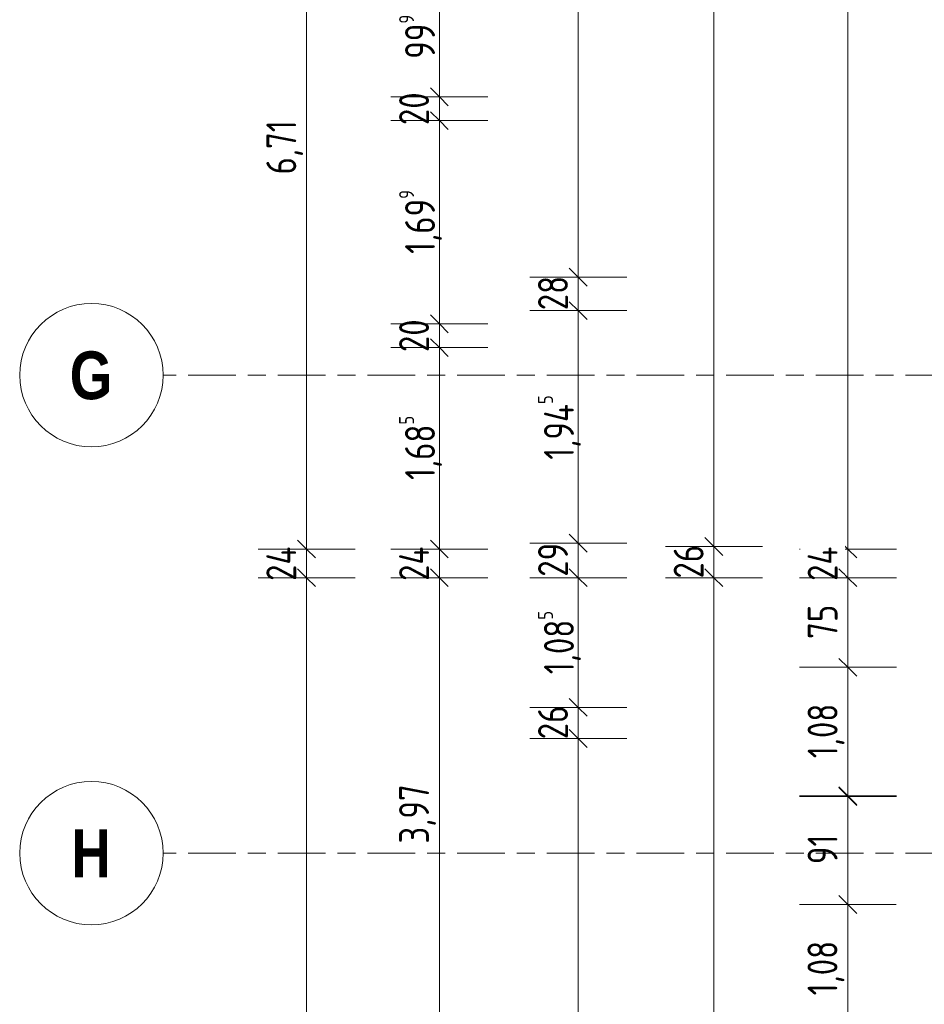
# Model space of a CAD drawing. Header units: metres. Extents: x 2 to 163, y -54 to 869.
# Tile 15 of 78: x 14 to 22, y 3 to 11. Entities that reach past the tile are written whole.
import ezdxf

# ---------------------------------------------------------------- set-up
doc = ezdxf.new("R2010")
doc.units = ezdxf.units.M
doc.linetypes.add('_Rasterlinie_', pattern=[0.75, 0.4, -0.1, 0.15, -0.1])
for name, color, linetype, lineweight in [('A_Bem', 7, 'Continuous', 5), ('A_Bem-100', 7, 'Continuous', 5), ('A_Raster', 128, 'Continuous', 5)]:
    doc.layers.add(name, color=color, linetype=linetype, lineweight=lineweight)
doc.styles.add('Arial Narrow_B', font='txt', dxfattribs={"height": 0.4})
doc.styles.add('ISOCPEUR', font='isocpeur.ttf', dxfattribs={"width": 0.8, "height": 0.25})
doc.dimstyles.new('BLB-Standard_2_5_Aussen', dxfattribs={"dimscale": 0.3048, "dimtxt": 0.248995, "dimasz": 0.492126, "dimexe": 1.32874, "dimexo": 0.0625, "dimgap": 0.032808, "dimtad": 1, "dimdec": 1, "dimlfac": 100, "dimrnd": 0.1, "dimdsep": 46, "dimtxsty": 'ISOCPEUR', "dimblk1": 'OBLIQUE', "dimblk2": 'OBLIQUE', "dimsah": 1, "dimcen": 0.09, "dimdle": 0.164042, "dimazin": 0, "dimtfac": 1, "dimtdec": 4, "dimtix": 1, "dimtmove": 0, "dimatfit": 3, "dimfxl": 1.32874, "dimfxlon": 1, "dimtvp": 1, "dimtolj": 1, "dimtzin": 0, "dimarcsym": 2})
doc.dimstyles.new('BLB-Standard_2_5_Aussen_1', dxfattribs={"dimscale": 0.3048, "dimtxt": 0.248995, "dimasz": 0.492126, "dimexe": 1.32874, "dimexo": 0.0625, "dimgap": 0.032808, "dimtad": 1, "dimrnd": 0.001, "dimzin": 0, "dimdsep": 46, "dimtxsty": 'ISOCPEUR', "dimblk1": 'OBLIQUE', "dimblk2": 'OBLIQUE', "dimsah": 1, "dimcen": 0.09, "dimdle": 0.164042, "dimazin": 0, "dimtfac": 1, "dimtdec": 4, "dimtix": 1, "dimtmove": 0, "dimatfit": 3, "dimfxl": 1.32874, "dimfxlon": 1, "dimtvp": 1, "dimtolj": 1, "dimtzin": 0, "dimarcsym": 2})
doc.dimstyles.new('BLB-Standard_2_5_Aussen_maskiert', dxfattribs={"dimscale": 0.3048, "dimtxt": 0.248995, "dimasz": 0.492126, "dimexe": 1.32874, "dimexo": 0.0625, "dimgap": 0.032808, "dimtad": 1, "dimdec": 1, "dimlfac": 100, "dimrnd": 0.1, "dimdsep": 46, "dimtxsty": 'ISOCPEUR', "dimblk1": 'OBLIQUE', "dimblk2": 'OBLIQUE', "dimsah": 1, "dimcen": 0.09, "dimdle": 0.164042, "dimazin": 0, "dimtfac": 1, "dimtdec": 4, "dimtix": 1, "dimtmove": 0, "dimatfit": 3, "dimfxl": 1.32874, "dimfxlon": 1, "dimtvp": 1, "dimtfill": 1, "dimtolj": 1, "dimtzin": 0, "dimarcsym": 2})
doc.dimstyles.new('BLB-Standard_2_5_Aussen_maskiert_1', dxfattribs={"dimscale": 0.3048, "dimtxt": 0.248995, "dimasz": 0.492126, "dimexe": 1.32874, "dimexo": 0.0625, "dimgap": 0.032808, "dimtad": 1, "dimrnd": 0.001, "dimzin": 0, "dimdsep": 46, "dimtxsty": 'ISOCPEUR', "dimblk1": 'OBLIQUE', "dimblk2": 'OBLIQUE', "dimsah": 1, "dimcen": 0.09, "dimdle": 0.164042, "dimazin": 0, "dimtfac": 1, "dimtdec": 4, "dimtix": 1, "dimtmove": 0, "dimatfit": 3, "dimfxl": 1.32874, "dimfxlon": 1, "dimtvp": 1, "dimtfill": 1, "dimtolj": 1, "dimtzin": 0, "dimarcsym": 2})

# ---------------------------------------------------------------- blocks, each defined once
blk = doc.blocks.new('DIMBLOCK78-AB-E-1 OK FFB')
at = {"layer": 'A_Bem-100', "lineweight": 9}
for p, q in [((20.0329, 6.2865), (19.9579, 6.3615)), ((20.0329, 6.2865), (20.1079, 6.2115)), ((20.0329, -1.7567), (19.9579, -1.6817)), ((20.0329, -1.7567), (20.1079, -1.8317))]:
    blk.add_line(p, q, dxfattribs=at)
at = {"layer": 'A_Bem-100'}
for p, q in [((20.4379, 6.2865), (19.6279, 6.2865)), ((20.0329, -1.7567), (20.0329, 6.2865)), ((20.0329, 6.2865), (20.4379, 6.2865)), ((20.4379, -1.7567), (19.6279, -1.7567)), ((20.0329, -1.7567), (20.4379, -1.7567))]:
    blk.add_line(p, q, dxfattribs=at)
at = {"layer": 'A_Bem-100', "color": 0, "insert": (19.6963, 1.9698), "char_height": 0.25, "width": 0.708096, "attachment_point": 1, "rotation": 90, "line_spacing_factor": 1.149209, "style": 'ISOCPEUR'}
blk.add_mtext('8,04\\A2\\H0.5x;\\S3^  ;\\H2x;', dxfattribs=at)
blk = doc.blocks.new('_Oblique')
at = {"color": 0, "linetype": 'ByBlock', "lineweight": -2}
blk.add_line((-0.5, -0.5), (0.5, 0.5), dxfattribs=at)
blk = doc.blocks.new('DIMBLOCK79-AB-E-1 OK FFB')
at = {"layer": 'A_Bem-100', "lineweight": 9}
for p, q in [((20.0329, 6.5465), (19.9579, 6.6215)), ((20.0329, 6.5465), (20.1079, 6.4715)), ((20.0329, 6.2865), (19.9579, 6.3615)), ((20.0329, 6.2865), (20.1079, 6.2115))]:
    blk.add_line(p, q, dxfattribs=at)
at = {"layer": 'A_Bem-100'}
for p, q in [((20.4379, 6.5465), (19.6279, 6.5465)), ((20.0329, 6.2865), (20.0329, 6.5465)), ((20.0329, 6.5465), (20.4379, 6.5465)), ((20.4379, 6.2865), (19.6279, 6.2865)), ((20.0329, 6.2865), (20.4379, 6.2865))]:
    blk.add_line(p, q, dxfattribs=at)
at = {"layer": 'A_Bem-100', "color": 0, "insert": (19.6963, 6.2795), "char_height": 0.25, "width": 0.328652, "attachment_point": 1, "rotation": 90, "line_spacing_factor": 1.149209, "style": 'ISOCPEUR'}
blk.add_mtext('26', dxfattribs=at)
blk = doc.blocks.new('DIMBLOCK80-AB-E-1 OK FFB')
at = {"layer": 'A_Bem-100', "lineweight": 9}
for p, q in [((20.0329, 21.8302), (19.9579, 21.9052)), ((20.0329, 21.8302), (20.1079, 21.7552)), ((20.0329, 6.5465), (19.9579, 6.6215)), ((20.0329, 6.5465), (20.1079, 6.4715))]:
    blk.add_line(p, q, dxfattribs=at)
at = {"layer": 'A_Bem-100'}
for p, q in [((20.0329, 6.5465), (20.0329, 21.8802)), ((20.4379, 21.8302), (19.6279, 21.8302)), ((20.0329, 21.8302), (20.4379, 21.8302)), ((20.4379, 6.5465), (19.6279, 6.5465)), ((20.0329, 6.5465), (20.4379, 6.5465))]:
    blk.add_line(p, q, dxfattribs=at)
at = {"layer": 'A_Bem-100', "color": 0, "insert": (19.6963, 13.8472), "char_height": 0.25, "width": 0.818643, "attachment_point": 1, "rotation": 90, "line_spacing_factor": 1.149209, "style": 'ISOCPEUR'}
blk.add_mtext('15,28\\A2\\H0.5x;\\S4^  ;\\H2x;', dxfattribs=at)
blk = doc.blocks.new('DIMBLOCK98-AB-E-1 OK FFB')
at = {"layer": 'A_Bem-100', "lineweight": 9}
for p, q in [((18.8986, 4.9415), (18.8236, 5.0165)), ((18.8986, 4.9415), (18.9736, 4.8665)), ((18.8986, -1.6831), (18.8236, -1.6081)), ((18.8986, -1.6831), (18.9736, -1.7581))]:
    blk.add_line(p, q, dxfattribs=at)
at = {"layer": 'A_Bem-100'}
for p, q in [((19.3036, 4.9415), (18.4936, 4.9415)), ((18.8986, -1.6831), (18.8986, 4.9415)), ((18.8986, 4.9415), (19.3036, 4.9415)), ((19.3036, -1.6831), (18.4936, -1.6831)), ((18.8986, -1.6831), (19.3036, -1.6831))]:
    blk.add_line(p, q, dxfattribs=at)
at = {"layer": 'A_Bem-100', "color": 0, "insert": (18.562, 1.3441), "char_height": 0.25, "width": 0.684194, "attachment_point": 1, "rotation": 90, "line_spacing_factor": 1.149209, "style": 'ISOCPEUR'}
blk.add_mtext('6,62\\A2\\H0.5x;\\S5^  ;\\H2x;', dxfattribs=at)
blk = doc.blocks.new('DIMBLOCK99-AB-E-1 OK FFB')
at = {"layer": 'A_Bem-100', "lineweight": 9}
for p, q in [((18.8986, 5.2015), (18.8236, 5.2765)), ((18.8986, 5.2015), (18.9736, 5.1265)), ((18.8986, 4.9415), (18.8236, 5.0165)), ((18.8986, 4.9415), (18.9736, 4.8665))]:
    blk.add_line(p, q, dxfattribs=at)
at = {"layer": 'A_Bem-100'}
for p, q in [((19.3036, 5.2015), (18.4936, 5.2015)), ((18.8986, 4.9415), (18.8986, 5.2015)), ((18.8986, 5.2015), (19.3036, 5.2015)), ((19.3036, 4.9415), (18.4936, 4.9415)), ((18.8986, 4.9415), (19.3036, 4.9415))]:
    blk.add_line(p, q, dxfattribs=at)
at = {"layer": 'A_Bem-100', "color": 0, "insert": (18.562, 4.9345), "char_height": 0.25, "width": 0.328652, "attachment_point": 1, "rotation": 90, "line_spacing_factor": 1.149209, "style": 'ISOCPEUR'}
blk.add_mtext('26', dxfattribs=at)
blk = doc.blocks.new('DIMBLOCK100-AB-E-1 OK FFB')
at = {"layer": 'A_Bem-100', "lineweight": 9}
for p, q in [((18.8986, 6.2865), (18.8236, 6.3615)), ((18.8986, 6.2865), (18.9736, 6.2115)), ((18.8986, 5.2015), (18.8236, 5.2765)), ((18.8986, 5.2015), (18.9736, 5.1265))]:
    blk.add_line(p, q, dxfattribs=at)
at = {"layer": 'A_Bem-100'}
for p, q in [((19.3036, 6.2865), (18.4936, 6.2865)), ((18.8986, 5.2015), (18.8986, 6.2865)), ((18.8986, 6.2865), (19.3036, 6.2865)), ((19.3036, 5.2015), (18.4936, 5.2015)), ((18.8986, 5.2015), (19.3036, 5.2015))]:
    blk.add_line(p, q, dxfattribs=at)
at = {"layer": 'A_Bem-100', "color": 0, "insert": (18.562, 5.4788), "char_height": 0.25, "width": 0.63639, "attachment_point": 1, "rotation": 90, "line_spacing_factor": 1.149209, "style": 'ISOCPEUR'}
blk.add_mtext('1,08\\A2\\H0.5x;\\S5^  ;\\H2x;', dxfattribs=at)
blk = doc.blocks.new('DIMBLOCK101-AB-E-1 OK FFB')
at = {"layer": 'A_Bem-100', "lineweight": 9}
for p, q in [((18.8986, 6.5765), (18.8236, 6.6515)), ((18.8986, 6.5765), (18.9736, 6.5015)), ((18.8986, 6.2865), (18.8236, 6.3615)), ((18.8986, 6.2865), (18.9736, 6.2115))]:
    blk.add_line(p, q, dxfattribs=at)
at = {"layer": 'A_Bem-100'}
for p, q in [((19.3036, 6.5765), (18.4936, 6.5765)), ((18.8986, 6.2865), (18.8986, 6.5765)), ((18.8986, 6.5765), (19.3036, 6.5765)), ((19.3036, 6.2865), (18.4936, 6.2865)), ((18.8986, 6.2865), (19.3036, 6.2865))]:
    blk.add_line(p, q, dxfattribs=at)
at = {"layer": 'A_Bem-100', "color": 0, "insert": (18.562, 6.2945), "char_height": 0.25, "width": 0.328652, "attachment_point": 1, "rotation": 90, "line_spacing_factor": 1.149209, "style": 'ISOCPEUR'}
blk.add_mtext('29', dxfattribs=at)
blk = doc.blocks.new('DIMBLOCK102-AB-E-1 OK FFB')
at = {"layer": 'A_Bem-100', "lineweight": 9}
for p, q in [((18.8986, 8.5212), (18.8236, 8.5962)), ((18.8986, 8.5212), (18.9736, 8.4462)), ((18.8986, 6.5765), (18.8236, 6.6515)), ((18.8986, 6.5765), (18.9736, 6.5015))]:
    blk.add_line(p, q, dxfattribs=at)
at = {"layer": 'A_Bem-100'}
for p, q in [((19.3036, 8.5212), (18.4936, 8.5212)), ((18.8986, 6.5765), (18.8986, 8.5212)), ((18.8986, 8.5212), (19.3036, 8.5212)), ((19.3036, 6.5765), (18.4936, 6.5765)), ((18.8986, 6.5765), (19.3036, 6.5765))]:
    blk.add_line(p, q, dxfattribs=at)
at = {"layer": 'A_Bem-100', "color": 0, "insert": (18.562, 7.2737), "char_height": 0.25, "width": 0.660292, "attachment_point": 1, "rotation": 90, "line_spacing_factor": 1.149209, "style": 'ISOCPEUR'}
blk.add_mtext('1,94\\A2\\H0.5x;\\S5^  ;\\H2x;', dxfattribs=at)
blk = doc.blocks.new('DIMBLOCK103-AB-E-1 OK FFB')
at = {"layer": 'A_Bem-100', "lineweight": 9}
for p, q in [((18.8986, 8.8016), (18.8236, 8.8766)), ((18.8986, 8.8016), (18.9736, 8.7266)), ((18.8986, 8.5212), (18.8236, 8.5962)), ((18.8986, 8.5212), (18.9736, 8.4462))]:
    blk.add_line(p, q, dxfattribs=at)
at = {"layer": 'A_Bem-100'}
for p, q in [((19.3036, 8.8016), (18.4936, 8.8016)), ((18.8986, 8.5212), (18.8986, 8.8016)), ((18.8986, 8.8016), (19.3036, 8.8016)), ((19.3036, 8.5212), (18.4936, 8.5212)), ((18.8986, 8.5212), (19.3036, 8.5212))]:
    blk.add_line(p, q, dxfattribs=at)
at = {"layer": 'A_Bem-100', "color": 0, "insert": (18.562, 8.5245), "char_height": 0.25, "width": 0.328652, "attachment_point": 1, "rotation": 90, "line_spacing_factor": 1.149209, "style": 'ISOCPEUR'}
blk.add_mtext('28', dxfattribs=at)
blk = doc.blocks.new('DIMBLOCK104-AB-E-1 OK FFB')
at = {"layer": 'A_Bem-100', "lineweight": 9}
for p, q in [((18.8986, 19.7224), (18.8236, 19.7974)), ((18.8986, 19.7224), (18.9736, 19.6474)), ((18.8986, 8.8016), (18.8236, 8.8766)), ((18.8986, 8.8016), (18.9736, 8.7266))]:
    blk.add_line(p, q, dxfattribs=at)
at = {"layer": 'A_Bem-100'}
for p, q in [((19.3036, 19.7224), (18.4936, 19.7224)), ((18.8986, 8.8016), (18.8986, 19.7724)), ((18.8986, 19.7224), (19.3036, 19.7224)), ((19.3036, 8.8016), (18.4936, 8.8016)), ((18.8986, 8.8016), (19.3036, 8.8016))]:
    blk.add_line(p, q, dxfattribs=at)
at = {"layer": 'A_Bem-100', "color": 0, "insert": (18.562, 13.9408), "char_height": 0.25, "width": 0.770839, "attachment_point": 1, "rotation": 90, "line_spacing_factor": 1.149209, "style": 'ISOCPEUR'}
blk.add_mtext('10,92\\A2\\H0.5x;\\S1^  ;\\H2x;', dxfattribs=at)
blk = doc.blocks.new('DIMBLOCK122-AB-E-1 OK FFB')
at = {"layer": 'A_Bem-100', "lineweight": 9}
for p, q in [((17.7367, 6.2865), (17.6617, 6.3615)), ((17.7367, 6.2865), (17.8117, 6.2115)), ((17.7367, 2.3165), (17.6617, 2.3915)), ((17.7367, 2.3165), (17.8117, 2.2415))]:
    blk.add_line(p, q, dxfattribs=at)
at = {"layer": 'A_Bem-100'}
for p, q in [((18.1417, 6.2865), (17.3317, 6.2865)), ((17.7367, 2.3165), (17.7367, 6.2865)), ((17.7367, 6.2865), (18.1417, 6.2865)), ((18.1417, 2.3165), (17.3317, 2.3165)), ((17.7367, 2.3165), (18.1417, 2.3165))]:
    blk.add_line(p, q, dxfattribs=at)
at = {"layer": 'A_Bem-100', "color": 0, "insert": (17.4001, 4.0612), "char_height": 0.25, "width": 0.576635, "attachment_point": 1, "rotation": 90, "line_spacing_factor": 1.149209, "style": 'ISOCPEUR'}
blk.add_mtext('3,97', dxfattribs=at)
blk = doc.blocks.new('DIMBLOCK123-AB-E-1 OK FFB')
at = {"layer": 'A_Bem-100', "lineweight": 9}
for p, q in [((17.7367, 6.5265), (17.6617, 6.6015)), ((17.7367, 6.5265), (17.8117, 6.4515)), ((17.7367, 6.2865), (17.6617, 6.3615)), ((17.7367, 6.2865), (17.8117, 6.2115))]:
    blk.add_line(p, q, dxfattribs=at)
at = {"layer": 'A_Bem-100'}
for p, q in [((18.1417, 6.5265), (17.3317, 6.5265)), ((17.7367, 6.2865), (17.7367, 6.5265)), ((17.7367, 6.5265), (18.1417, 6.5265)), ((18.1417, 6.2865), (17.3317, 6.2865)), ((17.7367, 6.2865), (18.1417, 6.2865))]:
    blk.add_line(p, q, dxfattribs=at)
at = {"layer": 'A_Bem-100', "color": 0, "insert": (17.4001, 6.2596), "char_height": 0.25, "width": 0.352554, "attachment_point": 1, "rotation": 90, "line_spacing_factor": 1.149209, "style": 'ISOCPEUR'}
blk.add_mtext('24', dxfattribs=at)
blk = doc.blocks.new('DIMBLOCK124-AB-E-1 OK FFB')
at = {"layer": 'A_Bem-100', "lineweight": 9}
for p, q in [((17.7367, 8.2115), (17.6617, 8.2865)), ((17.7367, 8.2115), (17.8117, 8.1365)), ((17.7367, 6.5265), (17.6617, 6.6015)), ((17.7367, 6.5265), (17.8117, 6.4515))]:
    blk.add_line(p, q, dxfattribs=at)
at = {"layer": 'A_Bem-100'}
for p, q in [((18.1417, 8.2115), (17.3317, 8.2115)), ((17.7367, 6.5265), (17.7367, 8.2115)), ((17.7367, 8.2115), (18.1417, 8.2115)), ((18.1417, 6.5265), (17.3317, 6.5265)), ((17.7367, 6.5265), (18.1417, 6.5265))]:
    blk.add_line(p, q, dxfattribs=at)
at = {"layer": 'A_Bem-100', "color": 0, "insert": (17.4001, 7.1038), "char_height": 0.25, "width": 0.63639, "attachment_point": 1, "rotation": 90, "line_spacing_factor": 1.149209, "style": 'ISOCPEUR'}
blk.add_mtext('1,68\\A2\\H0.5x;\\S5^  ;\\H2x;', dxfattribs=at)
blk = doc.blocks.new('DIMBLOCK125-AB-E-1 OK FFB')
at = {"layer": 'A_Bem-100', "lineweight": 9}
for p, q in [((17.7367, 8.4115), (17.6617, 8.4865)), ((17.7367, 8.4115), (17.8117, 8.3365)), ((17.7367, 8.2115), (17.6617, 8.2865)), ((17.7367, 8.2115), (17.8117, 8.1365))]:
    blk.add_line(p, q, dxfattribs=at)
at = {"layer": 'A_Bem-100'}
for p, q in [((18.1417, 8.4115), (17.3317, 8.4115)), ((17.7367, 8.2115), (17.7367, 8.4115)), ((17.7367, 8.4115), (18.1417, 8.4115)), ((18.1417, 8.2115), (17.3317, 8.2115)), ((17.7367, 8.2115), (18.1417, 8.2115))]:
    blk.add_line(p, q, dxfattribs=at)
at = {"layer": 'A_Bem-100', "color": 0, "insert": (17.4001, 8.1745), "char_height": 0.25, "width": 0.328652, "attachment_point": 1, "rotation": 90, "line_spacing_factor": 1.149209, "style": 'ISOCPEUR'}
blk.add_mtext('20', dxfattribs=at)
blk = doc.blocks.new('DIMBLOCK126-AB-E-1 OK FFB')
at = {"layer": 'A_Bem-100', "lineweight": 9}
for p, q in [((17.7367, 10.111), (17.6617, 10.186)), ((17.7367, 10.111), (17.8117, 10.036)), ((17.7367, 8.4115), (17.6617, 8.4865)), ((17.7367, 8.4115), (17.8117, 8.3365))]:
    blk.add_line(p, q, dxfattribs=at)
at = {"layer": 'A_Bem-100'}
for p, q in [((18.1417, 10.111), (17.3317, 10.111)), ((17.7367, 8.4115), (17.7367, 10.111)), ((17.7367, 10.111), (18.1417, 10.111)), ((18.1417, 8.4115), (17.3317, 8.4115)), ((17.7367, 8.4115), (18.1417, 8.4115))]:
    blk.add_line(p, q, dxfattribs=at)
at = {"layer": 'A_Bem-100', "color": 0, "insert": (17.4001, 8.9961), "char_height": 0.25, "width": 0.63639, "attachment_point": 1, "rotation": 90, "line_spacing_factor": 1.149209, "style": 'ISOCPEUR'}
blk.add_mtext('1,69\\A2\\H0.5x;\\S9^  ;\\H2x;', dxfattribs=at)
blk = doc.blocks.new('DIMBLOCK127-AB-E-1 OK FFB')
at = {"layer": 'A_Bem-100', "lineweight": 9}
for p, q in [((17.7367, 10.311), (17.6617, 10.386)), ((17.7367, 10.311), (17.8117, 10.236)), ((17.7367, 10.111), (17.6617, 10.186)), ((17.7367, 10.111), (17.8117, 10.036))]:
    blk.add_line(p, q, dxfattribs=at)
at = {"layer": 'A_Bem-100'}
for p, q in [((18.1417, 10.311), (17.3317, 10.311)), ((17.7367, 10.111), (17.7367, 10.311)), ((17.7367, 10.311), (18.1417, 10.311)), ((18.1417, 10.111), (17.3317, 10.111)), ((17.7367, 10.111), (18.1417, 10.111))]:
    blk.add_line(p, q, dxfattribs=at)
at = {"layer": 'A_Bem-100', "color": 0, "insert": (17.4001, 10.074), "char_height": 0.25, "width": 0.328652, "attachment_point": 1, "rotation": 90, "line_spacing_factor": 1.149209, "style": 'ISOCPEUR'}
blk.add_mtext('20', dxfattribs=at)
blk = doc.blocks.new('DIMBLOCK128-AB-E-1 OK FFB')
at = {"layer": 'A_Bem-100', "lineweight": 9}
for p, q in [((17.7367, 11.3096), (17.6617, 11.3846)), ((17.7367, 11.3096), (17.8117, 11.2346)), ((17.7367, 10.311), (17.6617, 10.386)), ((17.7367, 10.311), (17.8117, 10.236))]:
    blk.add_line(p, q, dxfattribs=at)
at = {"layer": 'A_Bem-100'}
for p, q in [((18.1417, 11.3096), (17.3317, 11.3096)), ((17.7367, 10.311), (17.7367, 11.3096)), ((17.7367, 11.3096), (18.1417, 11.3096)), ((18.1417, 10.311), (17.3317, 10.311)), ((17.7367, 10.311), (18.1417, 10.311))]:
    blk.add_line(p, q, dxfattribs=at)
at = {"layer": 'A_Bem-100', "color": 0, "insert": (17.4001, 10.6285), "char_height": 0.25, "width": 0.436211, "attachment_point": 1, "rotation": 90, "line_spacing_factor": 1.149209, "style": 'ISOCPEUR'}
blk.add_mtext('99\\A2\\H0.5x;\\S9^  ;\\H2x;', dxfattribs=at)
blk = doc.blocks.new('DIMBLOCK141-AB-E-1 OK FFB')
at = {"layer": 'A_Bem-100', "lineweight": 9}
for p, q in [((16.6265, 6.2865), (16.5515, 6.3615)), ((16.6265, 6.2865), (16.7015, 6.2115)), ((16.6265, -14.9335), (16.5515, -14.8585)), ((16.6265, -14.9335), (16.7015, -15.0085))]:
    blk.add_line(p, q, dxfattribs=at)
at = {"layer": 'A_Bem-100'}
for p, q in [((17.0315, 6.2865), (16.2215, 6.2865)), ((16.6265, -14.9335), (16.6265, 6.2865)), ((16.6265, 6.2865), (17.0315, 6.2865)), ((17.0315, -14.9335), (16.2215, -14.9335)), ((16.6265, -14.9335), (17.0315, -14.9335))]:
    blk.add_line(p, q, dxfattribs=at)
at = {"layer": 'A_Bem-100', "color": 0, "insert": (16.2899, -4.6123), "char_height": 0.25, "width": 0.693157, "attachment_point": 1, "rotation": 90, "line_spacing_factor": 1.149209, "style": 'ISOCPEUR'}
blk.add_mtext('21,22', dxfattribs=at)
blk = doc.blocks.new('DIMBLOCK142-AB-E-1 OK FFB')
at = {"layer": 'A_Bem-100', "lineweight": 9}
for p, q in [((16.6265, 6.5265), (16.5515, 6.6015)), ((16.6265, 6.5265), (16.7015, 6.4515)), ((16.6265, 6.2865), (16.5515, 6.3615)), ((16.6265, 6.2865), (16.7015, 6.2115))]:
    blk.add_line(p, q, dxfattribs=at)
at = {"layer": 'A_Bem-100'}
for p, q in [((17.0315, 6.5265), (16.2215, 6.5265)), ((16.6265, 6.2865), (16.6265, 6.5265)), ((16.6265, 6.5265), (17.0315, 6.5265)), ((17.0315, 6.2865), (16.2215, 6.2865)), ((16.6265, 6.2865), (17.0315, 6.2865))]:
    blk.add_line(p, q, dxfattribs=at)
at = {"layer": 'A_Bem-100', "color": 0, "insert": (16.2899, 6.2596), "char_height": 0.25, "width": 0.352554, "attachment_point": 1, "rotation": 90, "line_spacing_factor": 1.149209, "style": 'ISOCPEUR'}
blk.add_mtext('24', dxfattribs=at)
blk = doc.blocks.new('DIMBLOCK143-AB-E-1 OK FFB')
at = {"layer": 'A_Bem-100', "lineweight": 9}
for p, q in [((16.6265, 13.2365), (16.5515, 13.3115)), ((16.6265, 13.2365), (16.7015, 13.1615)), ((16.6265, 6.5265), (16.5515, 6.6015)), ((16.6265, 6.5265), (16.7015, 6.4515))]:
    blk.add_line(p, q, dxfattribs=at)
at = {"layer": 'A_Bem-100'}
for p, q in [((17.0315, 13.2365), (16.2215, 13.2365)), ((16.6265, 6.5265), (16.6265, 13.2365)), ((16.6265, 13.2365), (17.0315, 13.2365)), ((17.0315, 6.5265), (16.2215, 6.5265)), ((16.6265, 6.5265), (17.0315, 6.5265))]:
    blk.add_line(p, q, dxfattribs=at)
at = {"layer": 'A_Bem-100', "color": 0, "insert": (16.2899, 9.6611), "char_height": 0.25, "width": 0.528831, "attachment_point": 1, "rotation": 90, "line_spacing_factor": 1.149209, "style": 'ISOCPEUR'}
blk.add_mtext('6,71', dxfattribs=at)
blk = doc.blocks.new('DIMBLOCK178-AB-E-1 OK FFB')
at = {"layer": 'A_Bem-100', "lineweight": 9}
for p, q in [((21.1534, 4.4614), (21.0785, 4.5364)), ((21.1534, 4.4614), (21.2284, 4.3863)), ((21.1528, 3.5517), (21.0778, 3.6267)), ((21.1528, 3.5517), (21.2277, 3.4766))]:
    blk.add_line(p, q, dxfattribs=at)
at = {"layer": 'A_Bem-100'}
for p, q in [((21.5584, 4.4611), (20.7484, 4.4616)), ((21.1534, 4.5114), (21.1528, 3.5517)), ((21.1534, 4.4614), (21.5584, 4.4611)), ((21.5578, 3.5514), (20.7478, 3.5519)), ((21.1528, 3.5517), (21.5578, 3.5514))]:
    blk.add_line(p, q, dxfattribs=at)
at = {"layer": 'A_Bem-100', "color": 0, "insert": (20.8165, 3.8895), "char_height": 0.25, "width": 0.280848, "attachment_point": 1, "rotation": 90, "line_spacing_factor": 1.149209, "style": 'ISOCPEUR', "bg_fill": 3, "box_fill_scale": 1.25, "bg_fill_color": 256, "bg_fill_true_color": 13158600, "bg_fill_transparency": 0}
blk.add_mtext('91', dxfattribs=at)
blk = doc.blocks.new('DIMBLOCK179-AB-E-1 OK FFB')
at = {"layer": 'A_Bem-100', "lineweight": 9}
for p, q in [((21.1528, 3.5517), (21.0778, 3.6267)), ((21.1528, 3.5517), (21.2277, 3.4766)), ((21.152, 2.4717), (21.0771, 2.5467)), ((21.152, 2.4717), (21.227, 2.3966))]:
    blk.add_line(p, q, dxfattribs=at)
at = {"layer": 'A_Bem-100'}
for p, q in [((21.5578, 3.5514), (20.7478, 3.5519)), ((21.1528, 3.5517), (21.152, 2.4717)), ((21.1528, 3.5517), (21.5578, 3.5514)), ((21.557, 2.4714), (20.747, 2.4719)), ((21.152, 2.4717), (21.557, 2.4714))]:
    blk.add_line(p, q, dxfattribs=at)
at = {"layer": 'A_Bem-100', "color": 0, "insert": (20.8158, 2.7913), "char_height": 0.25, "width": 0.528831, "attachment_point": 1, "rotation": 90, "line_spacing_factor": 1.149209, "style": 'ISOCPEUR', "bg_fill": 3, "box_fill_scale": 1.25, "bg_fill_color": 256, "bg_fill_true_color": 13158600, "bg_fill_transparency": 0}
blk.add_mtext('1,08', dxfattribs=at)
blk = doc.blocks.new('DIMBLOCK204-AB-E-1 OK FFB')
at = {"layer": 'A_Bem-100'}
for p, q in [((21.5584, 16.9794), (20.7484, 16.9794)), ((21.1534, 17.0294), (21.1534, 6.5265)), ((21.1534, 16.9794), (21.5584, 16.9794)), ((21.5584, 6.5265), (20.7484, 6.5265)), ((21.1534, 6.5265), (21.5584, 6.5265))]:
    blk.add_line(p, q, dxfattribs=at)
at = {"layer": 'A_Bem-100', "lineweight": 9}
for p, q in [((21.1534, 16.9794), (21.0784, 17.0544)), ((21.1534, 16.9794), (21.2284, 16.9044)), ((21.1534, 6.5265), (21.0784, 6.6015)), ((21.1534, 6.5265), (21.2284, 6.4515))]:
    blk.add_line(p, q, dxfattribs=at)
at = {"layer": 'A_Bem-100', "color": 0, "insert": (20.8168, 11.4094), "char_height": 0.25, "width": 0.824618, "attachment_point": 1, "rotation": 90, "line_spacing_factor": 1.149209, "style": 'ISOCPEUR', "bg_fill": 3, "box_fill_scale": 1.25, "bg_fill_color": 256, "bg_fill_true_color": 13158600, "bg_fill_transparency": 0}
blk.add_mtext('10,45\\A2\\H0.5x;\\S3^  ;\\H2x;', dxfattribs=at)
blk = doc.blocks.new('DIMBLOCK205-AB-E-1 OK FFB')
at = {"layer": 'A_Bem-100', "lineweight": 9}
for p, q in [((21.1534, 6.5265), (21.0784, 6.6015)), ((21.1534, 6.5265), (21.2284, 6.4515)), ((21.1534, 6.2865), (21.0784, 6.3615)), ((21.1534, 6.2865), (21.2284, 6.2115))]:
    blk.add_line(p, q, dxfattribs=at)
at = {"layer": 'A_Bem-100'}
for p, q in [((21.5584, 6.5265), (20.7484, 6.5265)), ((21.1534, 6.5265), (21.1534, 6.2865)), ((21.1534, 6.5265), (21.5584, 6.5265)), ((21.5584, 6.2865), (20.7484, 6.2865)), ((21.1534, 6.2865), (21.5584, 6.2865))]:
    blk.add_line(p, q, dxfattribs=at)
at = {"layer": 'A_Bem-100', "color": 0, "insert": (20.8168, 6.2596), "char_height": 0.25, "width": 0.352554, "attachment_point": 1, "rotation": 90, "line_spacing_factor": 1.149209, "style": 'ISOCPEUR', "bg_fill": 3, "box_fill_scale": 1.25, "bg_fill_color": 256, "bg_fill_true_color": 13158600, "bg_fill_transparency": 0}
blk.add_mtext('24', dxfattribs=at)
blk = doc.blocks.new('DIMBLOCK206-AB-E-1 OK FFB')
at = {"layer": 'A_Bem-100', "lineweight": 9}
for p, q in [((21.1534, 6.2865), (21.0784, 6.3615)), ((21.1534, 6.2865), (21.2284, 6.2115)), ((21.1534, 5.5365), (21.0784, 5.6115)), ((21.1534, 5.5365), (21.2284, 5.4615))]:
    blk.add_line(p, q, dxfattribs=at)
at = {"layer": 'A_Bem-100'}
for p, q in [((21.5584, 6.2865), (20.7484, 6.2865)), ((21.1534, 6.2865), (21.1534, 5.5365)), ((21.1534, 6.2865), (21.5584, 6.2865)), ((21.5584, 5.5365), (20.7484, 5.5365)), ((21.1534, 5.5365), (21.5584, 5.5365))]:
    blk.add_line(p, q, dxfattribs=at)
at = {"layer": 'A_Bem-100', "color": 0, "insert": (20.8168, 5.7745), "char_height": 0.25, "width": 0.328652, "attachment_point": 1, "rotation": 90, "line_spacing_factor": 1.149209, "style": 'ISOCPEUR', "bg_fill": 3, "box_fill_scale": 1.25, "bg_fill_color": 256, "bg_fill_true_color": 13158600, "bg_fill_transparency": 0}
blk.add_mtext('75', dxfattribs=at)
blk = doc.blocks.new('DIMBLOCK207-AB-E-1 OK FFB')
at = {"layer": 'A_Bem-100', "lineweight": 9}
for p, q in [((21.1534, 5.5365), (21.0784, 5.6115)), ((21.1534, 5.5365), (21.2284, 5.4615)), ((21.1534, 4.4565), (21.0784, 4.5315)), ((21.1534, 4.4565), (21.2284, 4.3815))]:
    blk.add_line(p, q, dxfattribs=at)
at = {"layer": 'A_Bem-100'}
for p, q in [((21.5584, 5.5365), (20.7484, 5.5365)), ((21.1534, 5.5365), (21.1534, 4.4065)), ((21.1534, 5.5365), (21.5584, 5.5365)), ((21.5584, 4.4565), (20.7484, 4.4565)), ((21.1534, 4.4565), (21.5584, 4.4565))]:
    blk.add_line(p, q, dxfattribs=at)
at = {"layer": 'A_Bem-100', "color": 0, "insert": (20.8168, 4.7761), "char_height": 0.25, "width": 0.528831, "attachment_point": 1, "rotation": 90, "line_spacing_factor": 1.149209, "style": 'ISOCPEUR', "bg_fill": 3, "box_fill_scale": 1.25, "bg_fill_color": 256, "bg_fill_true_color": 13158600, "bg_fill_transparency": 0}
blk.add_mtext('1,08', dxfattribs=at)
blk = doc.blocks.new('Raster - Raster-989695-AB-E-1 OK FFB')
at = {"layer": 'A_Raster', "lineweight": 9}
blk.add_circle((0, 0), 0.006, dxfattribs=at)

msp = doc.modelspace()

# ---------------------------------------------------------------- block references
at = {"layer": 'A_Raster', "lineweight": 9, "xscale": 99.99999999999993, "yscale": 99.99999999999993, "zscale": 99.99999999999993, "rotation": 89.99999999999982}
for p in [(14.8272, 7.9816), (14.8272, 3.9816)]:
    msp.add_blockref('Raster - Raster-989695-AB-E-1 OK FFB', p, dxfattribs=at)

# ---------------------------------------------------------------- texts
at = {"layer": 'A_Raster', "char_height": 0.4, "attachment_point": 1, "style": 'Arial Narrow_B'}
for s, insert, width in [('\\fArial Narrow|b1|i0|c0|p34|;G', (14.6452, 8.1799), 0.432911), ('\\fArial Narrow|b1|i0|c0|p34|;H', (14.6587, 4.1799), 0.400844)]:
    msp.add_mtext(s, dxfattribs=dict(at, insert=insert, width=width))

# ---------------------------------------------------------------- dimensions: what is measured, and where the dimension line sits
at = {"layer": 'A_Bem'}
for base, p1, p2, text, dimstyle, override, picture, middle in [((20.0329, 21.8302), (20.4379, 6.5465), (20.4379, 21.8302), '\\A1;15,28\\Q;{\\A1;{\\H0.5x;\\S4^ ;}}', 'BLB-Standard_2_5_Aussen_1', {"dimpost": '<>', "dimfxl": 15.283692}, 'DIMBLOCK80-AB-E-1 OK FFB', (19.8729, 14.1883)), ((18.8986, 19.7224), (19.3036, 8.8016), (19.3036, 19.7224), '\\A1;10,92\\Q;{\\A1;{\\H0.5x;\\S1^ ;}}', 'BLB-Standard_2_5_Aussen_1', {"dimpost": '<>', "dimfxl": 10.920826}, 'DIMBLOCK104-AB-E-1 OK FFB', (18.7386, 14.262)), ((21.1534, 6.5265), (21.5584, 16.9794), (21.5584, 6.5265), '\\A1;10,45\\Q;{\\A1;{\\H0.5x;\\S3^ ;}}', 'BLB-Standard_2_5_Aussen_maskiert_1', {"dimpost": '<>', "dimfxl": 10.45294}, 'DIMBLOCK204-AB-E-1 OK FFB', (20.9934, 11.7529)), ((17.7367, 11.3096), (18.1417, 10.311), (18.1417, 11.3096), '\\A1;99\\Q;{\\A1;{\\H0.5x;\\S9^ ;}}', 'BLB-Standard_2_5_Aussen', {"dimpost": '<>', "dimfxl": 0.998652}, 'DIMBLOCK128-AB-E-1 OK FFB', (17.6017, 10.8103)), ((17.7367, 10.111), (18.1417, 8.4115), (18.1417, 10.111), '\\A1;1,69\\Q;{\\A1;{\\H0.5x;\\S9^ ;}}', 'BLB-Standard_2_5_Aussen_1', {"dimpost": '<>', "dimfxl": 1.699494}, 'DIMBLOCK126-AB-E-1 OK FFB', (17.5767, 9.2612)), ((18.8986, 8.5212), (19.3036, 6.5765), (19.3036, 8.5212), '\\A1;1,94\\Q;{\\A1;{\\H0.5x;\\S5^ ;}}', 'BLB-Standard_2_5_Aussen_1', {"dimpost": '<>', "dimfxl": 1.944762}, 'DIMBLOCK102-AB-E-1 OK FFB', (18.7386, 7.5489)), ((17.7367, 8.2115), (18.1417, 6.5265), (18.1417, 8.2115), '\\A1;1,68\\Q;{\\A1;{\\H0.5x;\\S5^ ;}}', 'BLB-Standard_2_5_Aussen_1', {"dimpost": '<>', "dimfxl": 1.685}, 'DIMBLOCK124-AB-E-1 OK FFB', (17.5767, 7.369)), ((18.8986, 6.2865), (19.3036, 5.2015), (19.3036, 6.2865), '\\A1;1,08\\Q;{\\A1;{\\H0.5x;\\S5^ ;}}', 'BLB-Standard_2_5_Aussen_1', {"dimpost": '<>', "dimfxl": 1.085007}, 'DIMBLOCK100-AB-E-1 OK FFB', (18.7386, 5.744)), ((20.0329, 6.2865), (20.4379, -1.7567), (20.4379, 6.2865), '\\A1;8,04\\Q;{\\A1;{\\H0.5x;\\S3^ ;}}', 'BLB-Standard_2_5_Aussen_1', {"dimpost": '<>', "dimfxl": 8.043183}, 'DIMBLOCK78-AB-E-1 OK FFB', (19.8729, 2.2649)), ((18.8986, 4.9415), (19.3036, -1.6831), (19.3036, 4.9415), '\\A1;6,62\\Q;{\\A1;{\\H0.5x;\\S5^ ;}}', 'BLB-Standard_2_5_Aussen_1', {"dimpost": '<>', "dimfxl": 6.624546}, 'DIMBLOCK98-AB-E-1 OK FFB', (18.7386, 1.6292))]:
    dim = msp.add_linear_dim(base=base, p1=p1, p2=p2, angle=90, text=text, dimstyle=dimstyle, override=override, dxfattribs=at)
    dim.commit()
    dim.dimension.update_dxf_attribs({"geometry": picture, "text_midpoint": middle})
for base, p1, p2, angle, dimstyle, override, picture, middle in [((16.6265, 13.2365), (17.0315, 6.5265), (17.0315, 13.2365), 90, 'BLB-Standard_2_5_Aussen_1', {"dimpost": '<>', "dimfxl": 6.71}, 'DIMBLOCK143-AB-E-1 OK FFB', (16.4915, 9.8815)), ((17.7367, 10.311), (18.1417, 10.111), (18.1417, 10.311), 90, 'BLB-Standard_2_5_Aussen', {"dimpost": '<>', "dimfxl": 0.200003}, 'DIMBLOCK127-AB-E-1 OK FFB', (17.6017, 10.211)), ((18.8986, 8.8016), (19.3036, 8.5212), (19.3036, 8.8016), 90, 'BLB-Standard_2_5_Aussen', {"dimpost": '<>', "dimfxl": 0.280368}, 'DIMBLOCK103-AB-E-1 OK FFB', (18.7636, 8.6614)), ((17.7367, 8.4115), (18.1417, 8.2115), (18.1417, 8.4115), 90, 'BLB-Standard_2_5_Aussen', {"dimpost": '<>', "dimfxl": 0.2}, 'DIMBLOCK125-AB-E-1 OK FFB', (17.6017, 8.3115)), ((16.6265, 6.5265), (17.0315, 6.2865), (17.0315, 6.5265), 90, 'BLB-Standard_2_5_Aussen', {"dimpost": '<>', "dimfxl": 0.24}, 'DIMBLOCK142-AB-E-1 OK FFB', (16.4915, 6.4065)), ((17.7367, 6.5265), (18.1417, 6.2865), (18.1417, 6.5265), 90, 'BLB-Standard_2_5_Aussen', {"dimpost": '<>', "dimfxl": 0.24}, 'DIMBLOCK123-AB-E-1 OK FFB', (17.6017, 6.4065)), ((18.8986, 6.5765), (19.3036, 6.2865), (19.3036, 6.5765), 90, 'BLB-Standard_2_5_Aussen', {"dimpost": '<>', "dimfxl": 0.29}, 'DIMBLOCK101-AB-E-1 OK FFB', (18.7636, 6.4315)), ((20.0329, 6.5465), (20.4379, 6.2865), (20.4379, 6.5465), 90, 'BLB-Standard_2_5_Aussen', {"dimpost": '<>', "dimfxl": 0.26}, 'DIMBLOCK79-AB-E-1 OK FFB', (19.8979, 6.4165)), ((16.6265, 6.2865), (17.0315, -14.9335), (17.0315, 6.2865), 90, 'BLB-Standard_2_5_Aussen_1', {"dimpost": '<>', "dimfxl": 21.22}, 'DIMBLOCK141-AB-E-1 OK FFB', (16.4915, -4.3235)), ((17.7367, 6.2865), (18.1417, 2.3165), (18.1417, 6.2865), 90, 'BLB-Standard_2_5_Aussen_1', {"dimpost": '<>', "dimfxl": 3.97}, 'DIMBLOCK122-AB-E-1 OK FFB', (17.6017, 4.3015)), ((18.8986, 5.2015), (19.3036, 4.9415), (19.3036, 5.2015), 90, 'BLB-Standard_2_5_Aussen', {"dimpost": '<>', "dimfxl": 0.26}, 'DIMBLOCK99-AB-E-1 OK FFB', (18.7636, 5.0715)), ((21.1528, 3.5517), (21.5584, 4.4611), (21.5578, 3.5514), 89.96051, 'BLB-Standard_2_5_Aussen_maskiert', {"dimpost": '<>', "dimfxl": 0.909697}, 'DIMBLOCK178-AB-E-1 OK FFB', (21.0181, 4.0066))]:
    dim = msp.add_linear_dim(base=base, p1=p1, p2=p2, angle=angle, dimstyle=dimstyle, override=override, dxfattribs=at)
    dim.commit()
    dim.dimension.update_dxf_attribs({"geometry": picture, "text_midpoint": middle})

# ---------------------------------------------------------------- next in the draw order: linework, layer by layer
at = {"layer": 'A_Raster', "linetype": '_Rasterlinie_', "lineweight": 9}
for p, q in [((87.2847, 7.9816), (15.4272, 7.9816)), ((87.2847, 3.9816), (15.4272, 3.9816))]:
    msp.add_line(p, q, dxfattribs=at)

# ---------------------------------------------------------------- next in the draw order: dimensions: what is measured, and where the dimension line sits
at = {"layer": 'A_Bem'}
for base, p1, p2, angle, dimstyle, override, picture, middle in [((21.1534, 6.2865), (21.5584, 6.5265), (21.5584, 6.2865), 90, 'BLB-Standard_2_5_Aussen_maskiert', {"dimpost": '<>', "dimfxl": 0.24}, 'DIMBLOCK205-AB-E-1 OK FFB', (21.0184, 6.4065)), ((21.152, 2.4717), (21.5578, 3.5514), (21.557, 2.4714), 89.96051, 'BLB-Standard_2_5_Aussen_maskiert_1', {"dimpost": '<>', "dimfxl": 1.08}, 'DIMBLOCK179-AB-E-1 OK FFB', (21.0174, 3.0118))]:
    dim = msp.add_linear_dim(base=base, p1=p1, p2=p2, angle=angle, dimstyle=dimstyle, override=override, dxfattribs=at)
    dim.commit()
    dim.dimension.update_dxf_attribs({"geometry": picture, "text_midpoint": middle})

# ---------------------------------------------------------------- next in the draw order: dimensions: what is measured, and where the dimension line sits
dim = msp.add_linear_dim(base=(21.1534, 5.5365), p1=(21.5584, 6.2865), p2=(21.5584, 5.5365), angle=90, dimstyle='BLB-Standard_2_5_Aussen_maskiert', override={"dimpost": '<>', "dimfxl": 0.75}, dxfattribs=at)
dim.commit()
dim.dimension.update_dxf_attribs({"geometry": 'DIMBLOCK206-AB-E-1 OK FFB', "text_midpoint": (21.0184, 5.9115)})

# ---------------------------------------------------------------- next in the draw order: dimensions: what is measured, and where the dimension line sits
dim = msp.add_linear_dim(base=(21.1534, 4.4565), p1=(21.5584, 5.5365), p2=(21.5584, 4.4565), angle=90, dimstyle='BLB-Standard_2_5_Aussen_maskiert_1', override={"dimpost": '<>', "dimfxl": 1.08}, dxfattribs=at)
dim.commit()
dim.dimension.update_dxf_attribs({"geometry": 'DIMBLOCK207-AB-E-1 OK FFB', "text_midpoint": (21.0184, 4.9965)})

doc.saveas('drawing.dxf')
